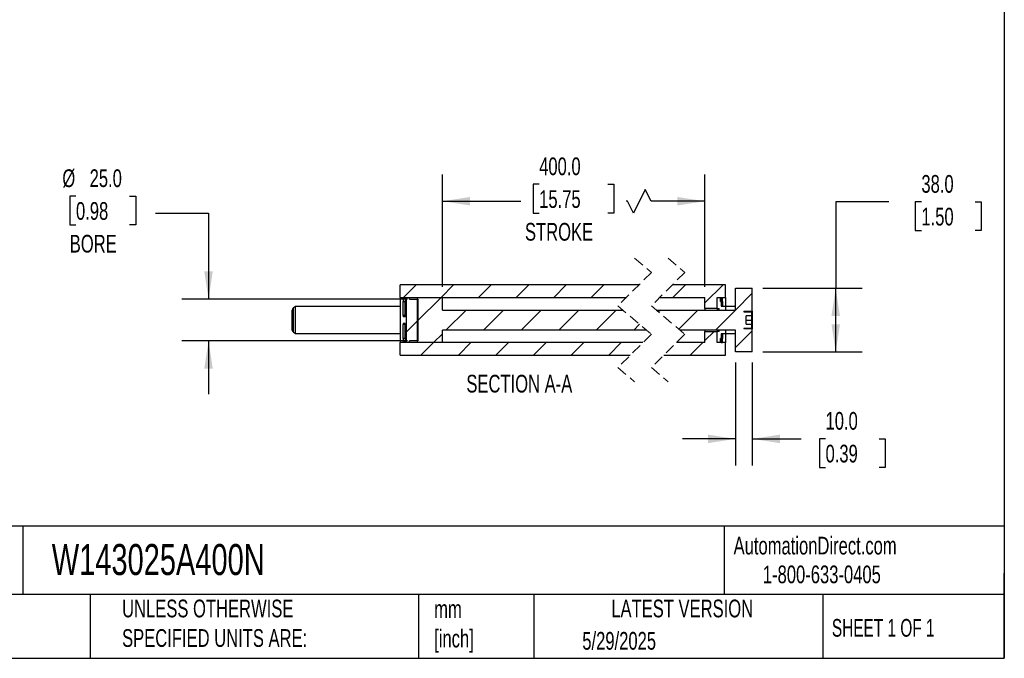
# Model space of a CAD drawing. Header units: millimetres. Extents: x 32 to 1365, y 32 to 1048.
# Tile 3 of 4: x 777 to 1365, y 32 to 413. Entities that reach past the tile are written whole.
import ezdxf

# ---------------------------------------------------------------- set-up
doc = ezdxf.new("R2010")
doc.units = ezdxf.units.MM
doc.header["$LTSCALE"] = 5
doc.linetypes.add('SLD-Dashed', pattern=[1.905, 1.27, -0.635])
doc.linetypes.add('SLD-Solid', pattern=[0])
doc.layers.add('DIMENSIONS', color=140, linetype='SLD-Solid', lineweight=25)
doc.layers.add('TEXT', color=140, linetype='SLD-Solid', lineweight=25)
doc.layers.add('HATCH', color=6, linetype='SLD-Solid')
doc.styles.add('SLDTEXTSTYLE0', font='TXT', dxfattribs={"width": 0.7})
doc.styles.add('SLDTEXTSTYLE1', font='TXT', dxfattribs={"width": 0.65})
doc.dimstyles.new('SLDDIMSTYLE1', dxfattribs={"dimtxt": 10.790039, "dimasz": 16.51, "dimexe": 0, "dimexo": 0.0625, "dimgap": 2.69751, "dimtad": 0, "dimtih": 1, "dimtoh": 1, "dimrnd": 1e-09, "dimzin": 4, "dimdsep": 46, "dimtxsty": 'SLDTEXTSTYLE0', "dimsah": 1, "dimcen": 0.09, "dimadec": 0, "dimazin": 1, "dimtfac": 1, "dimtmove": 0, "dimatfit": 0, "dimfxl": 0, "dimfrac": 2, "dimtolj": 1, "dimtzin": 12, "dimarcsym": 0})
doc.dimstyles.new('SLDDIMSTYLE3', dxfattribs={"dimtxt": 10.790039, "dimasz": 16.51, "dimexe": 0, "dimexo": 0.0625, "dimgap": 2.69751, "dimtad": 0, "dimtih": 1, "dimtoh": 1, "dimrnd": 1e-09, "dimzin": 4, "dimdsep": 46, "dimtxsty": 'SLDTEXTSTYLE0', "dimsah": 1, "dimcen": 0.09, "dimadec": 0, "dimazin": 1, "dimtfac": 1, "dimtofl": 0, "dimtmove": 0, "dimatfit": 3, "dimfxl": 0, "dimfrac": 2, "dimtolj": 1, "dimtzin": 12, "dimarcsym": 0})

# ---------------------------------------------------------------- blocks, each defined once
blk = doc.blocks.new('_D_32')
at = {"layer": 'DIMENSIONS'}
for p, q in [((810.5, 307.85), (806.88, 307.85)), ((806.88, 307.85), (806.88, 290.7)), ((842.56, 307.85), (846.19, 307.85)), ((846.19, 307.85), (846.19, 290.7)), ((857.95, 297.75), (889.7, 297.75)), ((889.7, 297.75), (889.7, 246.36)), ((806.88, 290.7), (810.5, 290.7)), ((846.19, 290.7), (842.56, 290.7)), ((1008.7, 246.36), (873.83, 246.36)), ((1008.7, 221.36), (873.83, 221.36)), ((889.7, 221.36), (889.7, 189.61))]:
    blk.add_line(p, q, dxfattribs=at)
for points in [[(889.7, 246.36), (892.24, 262.87), (887.16, 262.87)], [(889.7, 221.36), (887.16, 204.85), (892.24, 204.85)]]:
    blk.add_solid(points, dxfattribs=at)
at = {"layer": 'DIMENSIONS', "char_height": 10.583, "attachment_point": 1, "style": 'SLDTEXTSTYLE0'}
for s, insert in [('%%c', (802.35, 323.9)), ('25.0', (818.65, 323.9)), ('0.98', (810.5, 304.34)), ('BORE', (806.77, 284.77))]:
    blk.add_mtext(s, dxfattribs=dict(at, insert=insert))
blk = doc.blocks.new('_D_33')
at = {"layer": 'DIMENSIONS'}
for p, q in [((1029.45, 253.71), (1029.45, 320.74)), ((1186.37, 253.71), (1186.37, 320.74)), ((1087.28, 314.96), (1083.66, 314.96)), ((1083.66, 314.96), (1083.66, 297.81)), ((1128.32, 314.96), (1131.94, 314.96)), ((1131.94, 314.96), (1131.94, 297.81)), ((1150.61, 311.92), (1143.56, 297.81)), ((1154.14, 304.86), (1150.61, 311.92)), ((1029.45, 304.86), (1076.4, 304.86)), ((1140.03, 304.86), (1139.2, 304.86)), ((1143.56, 297.81), (1140.03, 304.86)), ((1186.37, 304.86), (1154.14, 304.86)), ((1083.66, 297.81), (1087.28, 297.81)), ((1131.94, 297.81), (1128.32, 297.81))]:
    blk.add_line(p, q, dxfattribs=at)
for points in [[(1029.45, 304.86), (1045.96, 302.32), (1045.96, 307.4)], [(1186.37, 304.86), (1169.86, 307.4), (1169.86, 302.32)]]:
    blk.add_solid(points, dxfattribs=at)
at = {"layer": 'DIMENSIONS', "char_height": 10.583, "attachment_point": 1, "style": 'SLDTEXTSTYLE0'}
for s, insert in [('400.0', (1087.28, 331.01)), ('15.75', (1087.28, 311.45)), ('STROKE', (1078.81, 291.89))]:
    blk.add_mtext(s, dxfattribs=dict(at, insert=insert))
blk = doc.blocks.new('_D_34')
at = {"layer": 'DIMENSIONS'}
for p, q in [((1296.25, 304.45), (1264.5, 304.45)), ((1264.5, 304.45), (1264.5, 252.86)), ((1315.7, 304.45), (1312.07, 304.45)), ((1312.07, 304.45), (1312.07, 287.3)), ((1347.76, 304.45), (1351.38, 304.45)), ((1351.38, 304.45), (1351.38, 287.3)), ((1312.07, 287.3), (1315.7, 287.3)), ((1351.38, 287.3), (1347.76, 287.3)), ((1220.97, 252.86), (1280.37, 252.86)), ((1264.5, 214.86), (1264.5, 252.86)), ((1220.97, 214.86), (1280.37, 214.86))]:
    blk.add_line(p, q, dxfattribs=at)
for points in [[(1264.5, 252.86), (1261.96, 236.35), (1267.04, 236.35)], [(1264.5, 214.86), (1267.04, 231.37), (1261.96, 231.37)]]:
    blk.add_solid(points, dxfattribs=at)
at = {"layer": 'DIMENSIONS', "char_height": 10.583, "attachment_point": 1, "style": 'SLDTEXTSTYLE0'}
for s, insert in [('38.0', (1315.7, 320.5)), ('1.50', (1315.7, 300.94))]:
    blk.add_mtext(s, dxfattribs=dict(at, insert=insert))
blk = doc.blocks.new('_D_35')
at = {"layer": 'DIMENSIONS'}
for p, q in [((1204.62, 208.51), (1204.62, 146.99)), ((1214.62, 208.51), (1214.62, 146.99)), ((1204.62, 162.86), (1172.87, 162.86)), ((1214.62, 162.86), (1243.8, 162.86)), ((1258.42, 162.86), (1254.8, 162.86)), ((1254.8, 162.86), (1254.8, 145.72)), ((1290.49, 162.86), (1294.11, 162.86)), ((1294.11, 162.86), (1294.11, 145.72)), ((1254.8, 145.72), (1258.42, 145.72)), ((1294.11, 145.72), (1290.49, 145.72))]:
    blk.add_line(p, q, dxfattribs=at)
for points in [[(1204.62, 162.86), (1188.11, 165.4), (1188.11, 160.32)], [(1214.62, 162.86), (1231.13, 160.32), (1231.13, 165.4)]]:
    blk.add_solid(points, dxfattribs=at)
at = {"layer": 'DIMENSIONS', "char_height": 10.583, "attachment_point": 1, "style": 'SLDTEXTSTYLE0'}
for s, insert in [('10.0', (1258.42, 178.92)), ('0.39', (1258.42, 159.36))]:
    blk.add_mtext(s, dxfattribs=dict(at, insert=insert))
blk = doc.blocks.new('SW_HATCH_1')
at = {"layer": 'HATCH', "color": 0}
for p, q in [((-161.03, 0), (-168.53, -7.5)), ((-138.58, 0), (-146.08, -7.5)), ((-116.13, 0), (-123.63, -7.5)), ((-93.68, 0), (-101.18, -7.5)), ((-71.23, 0), (-78.73, -7.5)), ((-48.77, 0), (-56.27, -7.5)), ((0, 0), (-7.5, -7.5)), ((22.45, 0), (11.65, -10.8)), ((-146.08, -7.5), (-160.27, -21.69)), ((-131.13, -15), (-143.13, -27)), ((-108.68, -15), (-120.68, -27)), ((-86.23, -15), (-98.23, -27)), ((-63.77, -15), (-75.77, -27)), ((-41.32, -15), (-53.32, -27)), ((-15, -15), (-16.15, -16.15)), ((7.45, -15), (-3.97, -26.42)), ((-159.67, -21.09), (-166.92, -28.34)), ((-27.4, -23.53), (-30.87, -27)), ((-145.27, -29.14), (-150.63, -34.5)), ((17.05, -27.85), (11.65, -33.25)), ((39.9, -27.45), (29.9, -37.45)), ((-150.63, -34.5), (-158.13, -42)), ((-128.18, -34.5), (-135.68, -42)), ((-105.73, -34.5), (-113.23, -42)), ((-83.27, -34.5), (-90.77, -42)), ((-60.82, -34.5), (-68.32, -42)), ((-38.37, -34.5), (-45.87, -42)), ((10.4, -34.5), (2.9, -42))]:
    blk.add_line(p, q, dxfattribs=at)
at = {"layer": 'HATCH', "color": 0, "flags": 128}
blk.add_lwpolyline([(39.9, -5), (29.9, -15), (17.9, -27)], dxfattribs=at)

msp = doc.modelspace()

# ---------------------------------------------------------------- linework, layer by layer
at = {"color": 7, "linetype": 'SLD-Dashed', "lineweight": 18}
for p, q in [((1144.319, 270.738), (1154.319, 262.3)), ((1164.319, 270.738), (1174.319, 262.3)), ((1154.319, 262.3), (1134.319, 242.3)), ((1174.319, 262.3), (1154.319, 242.3)), ((1134.319, 242.3), (1154.319, 225.425)), ((1154.319, 242.3), (1174.319, 225.425)), ((1154.319, 225.425), (1134.319, 205.425)), ((1174.319, 225.425), (1154.319, 205.425)), ((1134.319, 205.425), (1144.319, 196.988)), ((1154.319, 205.425), (1164.319, 196.988))]:
    msp.add_line(p, q, dxfattribs=at)
for p, q in [((1146.882, 254.863), (1004.202, 254.863)), ((1004.202, 247.363), (1004.202, 254.863)), ((1198.618, 254.863), (1166.882, 254.863)), ((1198.618, 247.363), (1198.618, 254.863)), ((1004.202, 247.363), (1139.382, 247.363)), ((1004.202, 247.363), (1004.202, 220.363)), ((1006.002, 247.154), (1007.202, 247.154)), ((1006.002, 247.154), (1006.002, 244.963)), ((1007.202, 247.154), (1007.202, 244.963)), ((1007.802, 247.363), (1009.802, 247.363)), ((1007.802, 247.363), (1007.802, 220.363)), ((1009.802, 246.363), (1009.802, 247.363)), ((1014.452, 247.363), (1014.452, 220.363)), ((1014.452, 247.363), (1029.452, 247.363)), ((1029.452, 239.863), (1029.452, 247.363)), ((1159.382, 247.363), (1186.368, 247.363)), ((1186.368, 240.713), (1186.368, 247.363)), ((1193.618, 247.363), (1196.018, 247.363)), ((1193.618, 240.713), (1193.618, 247.363)), ((1193.618, 247.363), (1198.618, 247.363)), ((1193.618, 240.713), (1193.618, 247.363)), ((1195.618, 247.154), (1196.818, 247.154)), ((1195.618, 244.963), (1195.618, 247.154)), ((1196.018, 247.363), (1196.018, 242.113)), ((1196.818, 247.183), (1196.018, 247.183)), ((1196.818, 247.154), (1196.818, 247.183)), ((1196.818, 244.963), (1196.818, 247.154)), ((1198.618, 247.363), (1198.618, 242.113)), ((1204.618, 252.863), (1214.618, 252.863)), ((1204.618, 239.863), (1204.618, 252.863)), ((1214.618, 239.113), (1214.618, 252.863)), ((941.702, 241.863), (940.452, 241.141)), ((1004.202, 241.863), (941.702, 241.863)), ((941.702, 225.863), (941.702, 241.863)), ((1006.002, 244.963), (1007.202, 244.963)), ((1006.002, 236.615), (1006.002, 244.963)), ((1007.202, 236.615), (1007.202, 244.963)), ((1009.802, 246.363), (1015.052, 246.363)), ((1015.052, 221.363), (1015.052, 246.363)), ((1195.618, 244.963), (1196.818, 244.963)), ((1196.018, 242.113), (1198.618, 242.113)), ((1196.818, 244.963), (1196.818, 242.113)), ((1198.618, 242.113), (1198.618, 239.863)), ((1204.618, 241.863), (1198.618, 241.863)), ((939.702, 227.883), (939.702, 239.842)), ((940.452, 226.584), (940.452, 241.141)), ((1007.202, 236.615), (1006.002, 236.615)), ((1006.002, 236.615), (1006.002, 235.863)), ((1007.202, 235.863), (1006.002, 235.863)), ((1007.202, 236.615), (1007.202, 235.863)), ((1029.452, 239.863), (1137.208, 239.863)), ((1157.208, 239.863), (1204.618, 239.863)), ((1193.618, 240.713), (1186.368, 240.713)), ((1186.368, 240.713), (1186.368, 239.863)), ((1193.618, 240.713), (1194.818, 240.713)), ((1193.618, 240.713), (1193.618, 239.863)), ((1193.618, 240.713), (1193.618, 239.863)), ((1194.818, 239.863), (1194.818, 240.713)), ((1194.818, 239.863), (1198.618, 239.863)), ((1209.618, 239.113), (1214.618, 239.113)), ((1209.618, 239.113), (1209.618, 238.863)), ((1209.618, 238.863), (1213.868, 238.863)), ((1214.118, 236.363), (1210.923, 236.363)), ((1210.923, 231.363), (1210.923, 236.363)), ((1214.118, 238.613), (1214.118, 236.363)), ((1214.118, 236.363), (1214.118, 233.863)), ((1214.618, 239.113), (1214.618, 228.613)), ((1007.202, 231.863), (1006.002, 231.863)), ((1006.002, 231.863), (1006.002, 231.111)), ((1007.202, 231.111), (1006.002, 231.111)), ((1006.002, 222.763), (1006.002, 231.111)), ((1007.202, 231.863), (1007.202, 231.111)), ((1007.202, 222.763), (1007.202, 231.111)), ((1210.923, 233.863), (1214.118, 233.863)), ((1210.923, 231.363), (1214.118, 231.363)), ((1214.118, 233.863), (1214.118, 231.363)), ((1214.118, 231.363), (1214.118, 229.113)), ((940.452, 226.584), (941.702, 225.863)), ((941.702, 225.863), (1004.202, 225.863)), ((1151.431, 227.863), (1029.452, 227.863)), ((1029.452, 220.363), (1029.452, 227.863)), ((1204.618, 227.863), (1171.431, 227.863)), ((1186.368, 227.863), (1186.368, 227.013)), ((1186.368, 220.363), (1186.368, 227.013)), ((1186.368, 227.013), (1193.618, 227.013)), ((1193.618, 227.863), (1193.618, 227.013)), ((1193.618, 227.863), (1193.618, 227.013)), ((1193.618, 220.363), (1193.618, 227.013)), ((1194.818, 227.013), (1193.618, 227.013)), ((1193.618, 220.363), (1193.618, 227.013)), ((1194.818, 227.013), (1194.818, 227.863)), ((1198.618, 227.863), (1194.818, 227.863)), ((1198.618, 225.613), (1196.018, 225.613)), ((1196.018, 225.613), (1196.018, 220.363)), ((1196.818, 225.613), (1196.818, 222.763)), ((1198.618, 227.863), (1198.618, 225.613)), ((1198.618, 225.863), (1204.618, 225.863)), ((1198.618, 225.613), (1198.618, 220.363)), ((1204.618, 214.863), (1204.618, 227.863)), ((1213.868, 228.863), (1209.618, 228.863)), ((1209.618, 228.863), (1209.618, 228.613)), ((1214.618, 228.613), (1209.618, 228.613)), ((1214.618, 214.863), (1214.618, 228.613)), ((1149.257, 220.363), (1004.202, 220.363)), ((1004.202, 212.863), (1004.202, 220.363)), ((1007.202, 222.763), (1006.002, 222.763)), ((1006.002, 222.763), (1006.002, 220.572)), ((1007.202, 220.572), (1006.002, 220.572)), ((1007.202, 222.763), (1007.202, 220.572)), ((1009.802, 220.363), (1007.802, 220.363)), ((1015.052, 221.363), (1009.802, 221.363)), ((1009.802, 220.363), (1009.802, 221.363)), ((1029.452, 220.363), (1014.452, 220.363)), ((1186.368, 220.363), (1169.257, 220.363)), ((1196.018, 220.363), (1193.618, 220.363)), ((1198.618, 220.363), (1193.618, 220.363)), ((1196.818, 222.763), (1195.618, 222.763)), ((1195.618, 220.572), (1195.618, 222.763)), ((1196.818, 220.572), (1195.618, 220.572)), ((1196.018, 220.543), (1196.818, 220.543)), ((1196.818, 220.572), (1196.818, 222.763)), ((1196.818, 220.543), (1196.818, 220.572)), ((1198.618, 212.863), (1198.618, 220.363)), ((1004.202, 212.863), (1141.757, 212.863)), ((1161.757, 212.863), (1198.618, 212.863)), ((1214.618, 214.863), (1204.618, 214.863))]:
    msp.add_line(p, q)
for centre, radius, start, end in [((941.202, 239.842), 1.5, 119.998944, 180.000707), ((1213.868, 238.613), 0.25, 0.00041, 90.002258), ((941.202, 227.883), 1.5, 179.999293, 240.001056), ((1213.868, 229.113), 0.25, 269.997742, 359.99959)]:
    msp.add_arc(centre, radius, start, end)
at = {"layer": 'TEXT'}
for p, q in [((1365.25, 1047.75), (1365.25, 31.75)), ((1365.25, 110.631), (31.75, 110.631)), ((778.794, 110.631), (778.794, 69.85)), ((1197.877, 110.631), (1197.877, 69.85)), ((1365.25, 31.75), (1365.25, 82.55)), ((1365.25, 69.85), (31.75, 69.85)), ((818.901, 69.85), (818.901, 31.75)), ((1015.122, 69.85), (1015.122, 31.75)), ((1084.06, 69.85), (1084.06, 31.75)), ((1256.744, 69.85), (1256.744, 31.75)), ((31.75, 31.75), (1365.25, 31.75))]:
    msp.add_line(p, q, dxfattribs=at)

# ---------------------------------------------------------------- block references
at = {"layer": 'HATCH'}
msp.add_blockref('SW_HATCH_1', (1174.717, 254.863), dxfattribs=at)

# ---------------------------------------------------------------- texts
at = {"layer": 'TEXT'}
for s, insert, char_height, attachment_point, style in [('SECTION A-A', (1075.428, 201.139), 10.58333, 2, 'SLDTEXTSTYLE0'), ('W143025A400N', (796.039, 100.032), 18.52083, 1, 'SLDTEXTSTYLE0'), ('AutomationDirect.com', (1203.475, 104.383), 10.58333, 1, 'SLDTEXTSTYLE0'), ('1-800-633-0405', (1220.958, 87.185), 10.58333, 1, 'SLDTEXTSTYLE0'), ('UNLESS OTHERWISE ^JSPECIFIED UNITS ARE:', (838.04, 66.803), 10.58333, 1, 'SLDTEXTSTYLE0'), ('LATEST VERSION', (1172.761, 66.82), 10.58333, 2, 'SLDTEXTSTYLE0'), ('mm^J[inch]', (1024.536, 66.486), 10.5833, 1, 'SLDTEXTSTYLE0'), ('SHEET 1 OF 1', (1262.206, 55.257), 10.58333, 1, 'SLDTEXTSTYLE1'), ('5/29/2025', (1113.064, 47.486), 10.5833, 1, 'SLDTEXTSTYLE0')]:
    msp.add_mtext(s, dxfattribs=dict(at, insert=insert, char_height=char_height, attachment_point=attachment_point, style=style))

# ---------------------------------------------------------------- dimensions: what is measured, and where the dimension line sits
at = {"layer": 'DIMENSIONS'}
dim = msp.add_linear_dim(base=(1186.368, 304.863), p1=(1029.452, 247.363), p2=(1186.368, 247.363), text='400.0\\PSTROKE', dimstyle='SLDDIMSTYLE3', dxfattribs=at)
dim.commit()
dim.dimension.update_dxf_attribs({"geometry": '_D_33', "text_midpoint": (1107.8, 304.863), "dimtype": 160})
dim = msp.add_linear_dim(base=(889.702, 246.363), p1=(1015.052, 221.363), p2=(1015.052, 246.363), angle=90, text='%%c<>\\PBORE', dimstyle='SLDDIMSTYLE1', dxfattribs=at)
dim.commit()
dim.dimension.update_dxf_attribs({"geometry": '_D_32', "text_midpoint": (889.702, 297.752), "dimtype": 160})
dim = msp.add_linear_dim(base=(1264.499, 252.863), p1=(1214.618, 214.863), p2=(1214.618, 252.863), angle=90, dimstyle='SLDDIMSTYLE3', dxfattribs=at)
dim.commit()
dim.dimension.update_dxf_attribs({"geometry": '_D_34', "text_midpoint": (1264.499, 304.446), "dimtype": 160})
dim = msp.add_linear_dim(base=(1204.618, 162.865), p1=(1214.618, 214.863), p2=(1204.618, 214.863), dimstyle='SLDDIMSTYLE1', dxfattribs=at)
dim.commit()
dim.dimension.update_dxf_attribs({"geometry": '_D_35', "text_midpoint": (1274.454, 162.865), "dimtype": 160})

doc.saveas('drawing.dxf')
